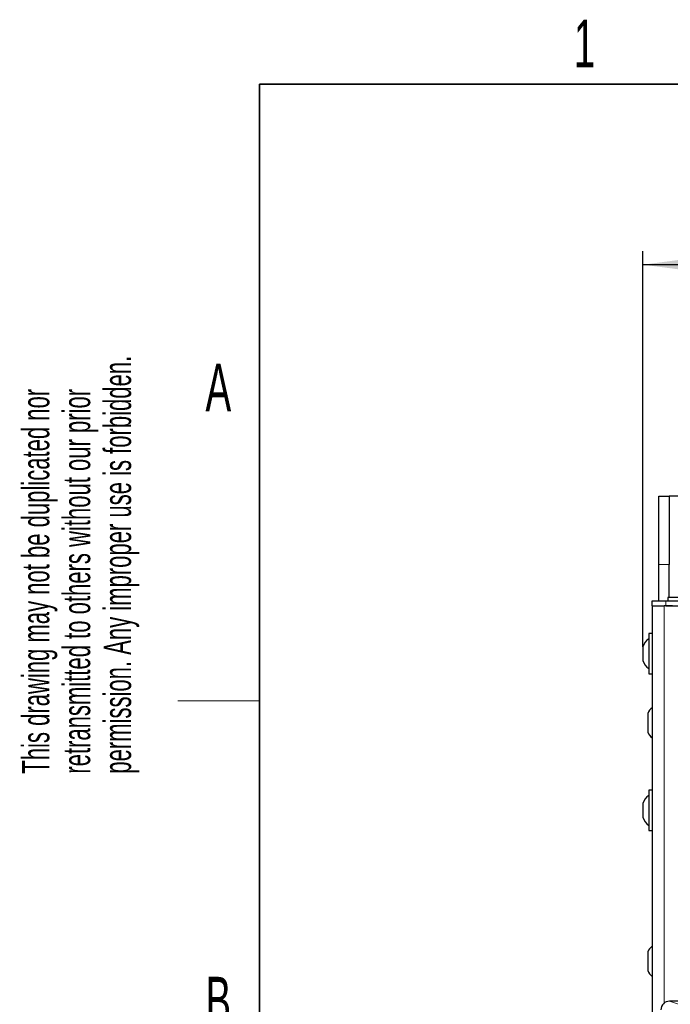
# Paper-space layout 'Blatt3' of a CAD drawing. Header units: millimetres. Extents: x 5 to 418, y 2 to 292.
# Tile 39 of 50: x 8 to 56, y 215 to 287. Entities that reach past the tile are written whole.
import ezdxf

# ---------------------------------------------------------------- set-up
doc = ezdxf.new("R2010")
doc.units = ezdxf.units.MM
doc.layers.add('SLD-0', color=7, linetype='Continuous')
doc.styles.add('SLDTEXTSTYLE1', font='TXT', dxfattribs={"width": 0.605})
doc.dimstyles.new('SLDDIMSTYLE0', dxfattribs={"dimtxt": 3.081982, "dimasz": 3.5, "dimexe": 0, "dimexo": 0.0625, "dimgap": 0.770496, "dimtad": 1, "dimdec": 1, "dimlfac": 4, "dimrnd": 1e-09, "dimzin": 12, "dimdsep": 46, "dimtxsty": 'SLDTEXTSTYLE1', "dimsah": 1, "dimcen": 0.09, "dimadec": 0, "dimazin": 3, "dimtfac": 1, "dimtofl": 0, "dimtmove": 0, "dimatfit": 3, "dimfxl": 1, "dimfrac": 2, "dimtolj": 1, "dimtzin": 12, "dimarcsym": 0})

# ---------------------------------------------------------------- blocks, each defined once
blk = doc.blocks.new('SW_NOTE_0_38')
at = {"layer": 'SLD-0', "color": 0, "char_height": 2, "attachment_point": 1, "rotation": 90, "style": 'SLDTEXTSTYLE1'}
for s, insert in [('permission. Any improper use is forbidden.', (3.422, 0)), ('retransmitted to others without our prior', (0.422, 0)), ('This drawing may not be duplicated nor', (-2.578, 0))]:
    blk.add_mtext(s, dxfattribs=dict(at, insert=insert))
blk = doc.blocks.new('_D_13')
at = {"layer": 'SLD-0'}
for p, q in [((54.142, 241.215), (54.142, 270.265)), ((137.992, 241.215), (137.992, 270.265)), ((54.142, 269.265), (137.992, 269.265))]:
    blk.add_line(p, q, dxfattribs=at)
for points in [[(54.142, 269.265), (57.642, 268.805), (57.642, 269.725)], [(137.992, 269.265), (134.492, 269.725), (134.492, 268.805)]]:
    blk.add_solid(points, dxfattribs=at)
at = {"layer": 'SLD-0', "insert": (90.775, 273.358), "char_height": 3.175, "attachment_point": 1, "style": 'SLDTEXTSTYLE1'}
blk.add_mtext('335,4', dxfattribs=at)

psp = doc.layouts.new('Blatt3')

# ---------------------------------------------------------------- linework, layer by layer
at = {"color": 7, "linetype": 'Continuous', "lineweight": 25}
for p, q in [((55.3168, 252.2651), (56.0668, 252.2651)), ((55.3168, 247.2651), (55.3168, 252.2651)), ((56.0668, 252.2651), (56.0668, 247.2651)), ((57.0668, 252.2651), (56.0668, 252.2651)), ((55.3168, 244.5901), (55.3168, 247.2651)), ((56.0668, 244.8401), (56.0668, 247.2651)), ((54.8168, 244.2151), (54.8168, 244.5901)), ((54.8168, 244.5901), (55.8168, 244.5901)), ((55.8168, 244.5901), (136.3168, 244.5901)), ((55.9668, 244.8401), (55.9668, 244.5901)), ((58.9168, 244.8401), (55.9668, 244.8401)), ((54.8168, 244.2151), (54.8168, 210.1651)), ((54.8168, 244.2151), (55.6918, 244.2151)), ((56.3168, 244.2151), (55.6918, 244.2151)), ((55.8168, 244.2151), (136.3168, 244.2151)), ((54.8168, 242.1901), (54.5668, 242.1901)), ((54.5668, 242.1901), (54.5668, 239.3632)), ((54.1418, 241.2151), (54.1418, 240.2568)), ((54.1418, 240.2568), (54.1418, 240.2151)), ((54.5668, 239.3632), (54.5668, 239.2401)), ((54.5668, 239.2401), (54.8168, 239.2401)), ((54.4918, 236.3276), (54.4918, 234.9526)), ((54.8168, 230.6901), (54.5668, 230.6901)), ((54.5668, 230.6901), (54.5668, 227.7401)), ((54.1418, 229.7151), (54.1418, 228.7151)), ((54.5668, 227.7401), (54.8168, 227.7401)), ((54.4918, 218.8276), (54.4918, 217.4526)), ((58.2865, 215.2098), (56.0828, 215.2098))]:
    psp.add_line(p, q, dxfattribs=at)
at = {"color": 7, "linetype": 'Continuous', "lineweight": 18}
for p, q in [((56.0668, 247.2651), (55.3168, 247.2651)), ((55.8168, 244.5901), (55.8168, 244.2151)), ((55.6918, 244.2151), (55.6918, 215.0726)), ((56.0828, 215.2098), (56.821, 214.964))]:
    psp.add_line(p, q, dxfattribs=at)
at = {"color": 7, "linetype": 'Continuous', "lineweight": 25}
for centre, radius, start, end in [((55.1132, 240.9775), 1, 123.118888, 166.258685), ((55.1132, 240.4526), 1, 193.741315, 236.881112), ((55.6237, 235.7973), 1.25, 130.208381, 154.900083), ((55.6237, 235.4828), 1.25, 205.099917, 229.791619), ((55.1132, 229.4775), 1, 123.118888, 166.258685), ((55.1132, 228.9526), 1, 193.741315, 236.881112), ((55.6237, 218.2973), 1.25, 130.208381, 154.900083), ((55.6237, 217.9828), 1.25, 205.099917, 229.791619)]:
    psp.add_arc(centre, radius, start, end, dxfattribs=at)
psp.add_ellipse((56.0834, 214.5847), major_axis=(0.5937, -0.1978), ratio=0.9987209, start_param=1.8927601, end_param=3.462643, dxfattribs=at)
at = {"layer": 'SLD-0', "lineweight": 35}
for p, q in [((408, 282.5), (26, 282.5)), ((26, 282.5), (26, 12))]:
    psp.add_line(p, q, dxfattribs=at)
at = {"layer": 'SLD-0', "lineweight": 18}
psp.add_line((20, 237.25), (26, 237.25), dxfattribs=at)

# ---------------------------------------------------------------- block references
at = {"layer": 'SLD-0'}
psp.add_blockref('SW_NOTE_0_38', (11.1564, 231.9088), dxfattribs=at)

# ---------------------------------------------------------------- texts
at = {"layer": 'SLD-0', "char_height": 3.5, "attachment_point": 2, "style": 'SLDTEXTSTYLE1'}
for s, insert in [('1', (49.8527, 287.243)), ('A', (22.9816, 262.0011)), ('B', (22.9816, 217.0011))]:
    psp.add_mtext(s, dxfattribs=dict(at, insert=insert))

# ---------------------------------------------------------------- dimensions: what is measured, and where the dimension line sits
at = {"layer": 'SLD-0'}
dim = psp.add_linear_dim(base=(137.9918, 269.2651), p1=(54.1418, 241.2151), p2=(137.9918, 241.2151), dimstyle='SLDDIMSTYLE0', dxfattribs=at)
dim.commit()
dim.dimension.update_dxf_attribs({"geometry": '_D_13', "text_midpoint": (96.0668, 269.2651), "dimtype": 160})

doc.saveas('drawing.dxf')
